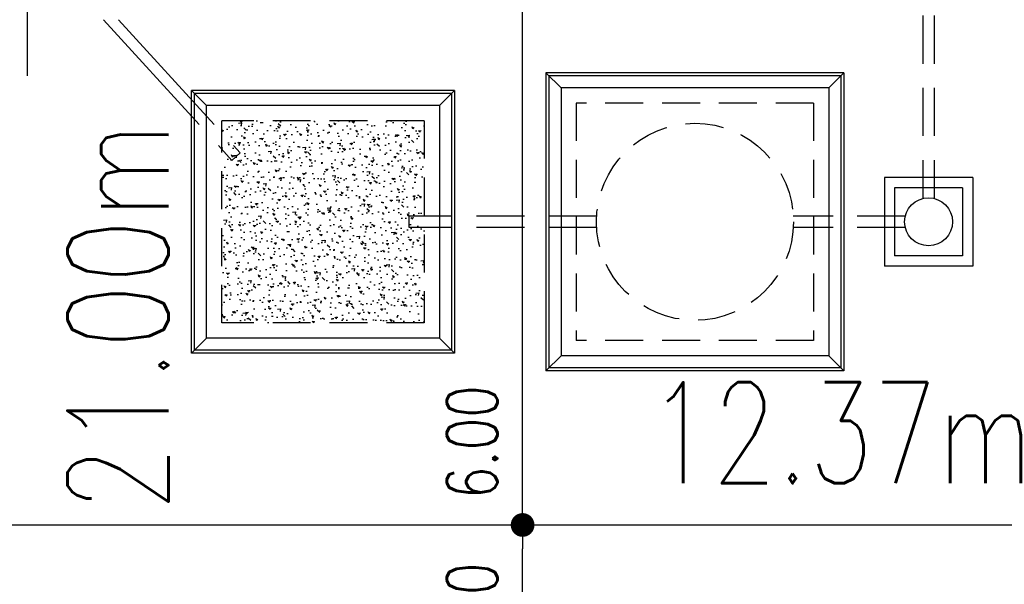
# Model space of a CAD drawing. Header units: millimetres. Extents: x 301 to 1479, y 491 to 1341.
# Tile 243 of 256: x 480 to 490, y 649 to 655. Entities that reach past the tile are written whole.
import ezdxf

# ---------------------------------------------------------------- set-up
doc = ezdxf.new("R2010")
doc.units = ezdxf.units.MM
doc.header["$LTSCALE"] = 1.5
doc.header["$MEASUREMENT"] = 0
for name, pattern in [('HIDDEN', [0.375, 0.25, -0.125]), ('HIDDEN2', [4.7625, 3.175, -1.5875]), ('PHANTOM2', [1.25, 0.625, -0.125, 0.125, -0.125, 0.125, -0.125])]:
    doc.linetypes.add(name, pattern=pattern)
for name, color, linetype in [('AP&SA', 254, 'HIDDEN'), ('Blk', 7, 'Continuous'), ('boundary', 3, 'Continuous'), ('Boundary Wall', 64, 'Continuous'), ('DIM', 6, 'Continuous'), ('Hatch Aggregate', 252, 'Continuous'), ('Kerb', 251, 'Continuous'), ('P. Septic tank', 2, 'Continuous'), ('P. Sewr Manhole', 49, 'Continuous'), ('PVC Pipe 110', 69, 'Continuous'), ('PVC Sewer Pipe 110', 24, 'Continuous'), ('TEXT', 7, 'Continuous')]:
    doc.layers.add(name, color=color, linetype=linetype)
doc.styles.add('RS1', font='romans.shx', dxfattribs={"width": 0.75, "height": 0.5})
doc.styles.add('RS2', font='romans.shx', dxfattribs={"width": 0.75, "height": 1})
doc.dimstyles.new('Souillac5', dxfattribs={"dimscale": 0.5, "dimtxt": 0.5, "dimasz": 0.47, "dimexe": 0, "dimexo": 1, "dimgap": 0.5, "dimtad": 1, "dimzin": 0, "dimdsep": 46, "dimtxsty": 'RS1', "dimblk": 'DOT', "dimcen": 3, "dimse1": 1, "dimse2": 1, "dimclrd": 6, "dimclre": 6, "dimclrt": 7, "dimaunit": 1, "dimadec": 0, "dimazin": 0, "dimtfac": 1, "dimtofl": 0, "dimtmove": 1, "dimatfit": 3, "dimfxl": 1, "dimtolj": 1, "dimtzin": 0, "dimlwe": -1, "dimarcsym": 0})

# ---------------------------------------------------------------- blocks, each defined once
blk = doc.blocks.new('SSSU-D2')
at = {"layer": 'Hatch Aggregate'}
h = blk.add_hatch(dxfattribs=at)
h.set_pattern_fill('AR-CONC', color=256, scale=0.03, angle=90)
h.set_pattern_definition([(140, (33566.527, -774235.52378), (0.018825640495, 0.21517805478), [0.0225, -0.2475]), (85, (33566.527, -774235.52378), (-0.22565764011, -0.041625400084), [0.018, -0.198]), (190.45144446, (33566.52857, -774235.50584), (-0.20683199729, 0.17355265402), [0.0191220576, -0.2103426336]), (136.1842, (33566.467, -774235.52378), (0.04965578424, 0.3201723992), [0.03375, -0.37125]), (186.63563549, (33566.47114, -774235.4971), (-0.29223558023, 0.2803985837), [0.0286831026, -0.315514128]), (81.18416399, (33566.467, -774235.52378), (-0.29223558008, 0.28039858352), [0.027, -0.2970000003]), (111, (33566.482, -774235.49378), (0.1207856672, 0.179072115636), [0.0225, -0.2475]), (56, (33566.482, -774235.49378), (-0.217545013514, 0.072994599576), [0.018, -0.198]), (161.45144474, (33566.49207, -774235.47885), (-0.09675934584, 0.25206671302), [0.019122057, -0.2103426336]), (127.5, (33566.527, -774235.523775), (-0.0998681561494, 0.003647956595), [0, -0.1956, 0, -0.201, 0, -0.19875]), (97.5, (33566.527, -774235.52378), (-0.118323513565, 0.078920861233), [0, -0.1146, 0, -0.1911, 0, -0.07575]), (57.5, (33566.527, -774235.590675), (0.00676646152, 0.160146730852), [0, -0.075, 0, -0.234, 0, -0.3105]), (47.5, (33566.527, -774235.62068), (-0.0300314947, 0.174955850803), [0, -0.0975, 0, -0.1554, 0, -0.2205])])
h.paths.add_polyline_path([(-4.45, -11.8), (-2.445, -11.8), (-2.445, -9.8), (-4.45, -9.8)])
at = {"layer": 'AP&SA', "linetype": 'HIDDEN'}
for p, q in [((1.41, -9.625), (-0.94, -9.625)), ((-0.94, -9.625), (-0.94, -11.975)), ((1.41, -9.625), (1.41, -11.975)), ((-4.45, -11.8), (-4.45, -9.8)), ((-2.445, -9.8), (-4.45, -9.8)), ((-2.445, -9.8), (-2.445, -11.8)), ((-2.445, -11.8), (-4.45, -11.8)), ((1.41, -11.975), (-0.94, -11.975))]:
    blk.add_line(p, q, dxfattribs=at)
at = {"layer": 'Boundary Wall', "linetype": 'ByBlock'}
blk.add_line((-6.375, -7.8), (-6.375, -9.355), dxfattribs=at)
at = {"layer": 'Kerb'}
for p, q in [((-1.24, -9.325), (-1.24, -12.275)), ((1.71, -9.325), (-1.24, -9.325)), ((-1.24, -9.325), (-1.09, -9.475)), ((-1.21, -9.355), (-1.21, -12.245)), ((1.68, -9.355), (-1.21, -9.355)), ((1.71, -9.325), (1.56, -9.475)), ((1.68, -9.355), (1.68, -12.245)), ((1.71, -9.325), (1.71, -12.275)), ((-4.75, -12.1), (-4.75, -9.5)), ((-2.145, -9.5), (-4.75, -9.5)), ((-4.6, -9.65), (-4.75, -9.5)), ((-4.72, -12.07), (-4.72, -9.53)), ((-2.175, -9.53), (-4.72, -9.53)), ((-2.295, -9.65), (-2.145, -9.5)), ((-2.175, -9.53), (-2.175, -12.07)), ((-2.145, -9.5), (-2.145, -12.1)), ((1.56, -9.475), (-1.09, -9.475)), ((-1.09, -9.475), (-1.09, -12.125)), ((1.56, -9.475), (1.56, -12.125)), ((-4.6, -11.95), (-4.6, -9.65)), ((-2.295, -9.65), (-4.6, -9.65)), ((-2.295, -9.65), (-2.295, -11.95)), ((2.11, -10.3625), (2.11, -11.2375)), ((2.985, -10.3625), (2.11, -10.3625)), ((2.985, -10.3625), (2.985, -11.2375)), ((2.21, -10.4625), (2.21, -11.1375)), ((2.885, -10.4625), (2.21, -10.4625)), ((2.885, -10.4625), (2.885, -11.1375)), ((2.885, -11.1375), (2.21, -11.1375)), ((2.985, -11.2375), (2.11, -11.2375)), ((-4.6, -11.95), (-4.75, -12.1)), ((-2.295, -11.95), (-4.6, -11.95)), ((-2.295, -11.95), (-2.145, -12.1)), ((-2.175, -12.07), (-4.72, -12.07)), ((-2.145, -12.1), (-4.75, -12.1)), ((-1.24, -12.275), (-1.09, -12.125)), ((1.56, -12.125), (-1.09, -12.125)), ((1.71, -12.275), (1.56, -12.125)), ((1.71, -12.275), (-1.24, -12.275)), ((1.68, -12.245), (-1.21, -12.245))]:
    blk.add_line(p, q, dxfattribs=at)
at = {"layer": 'P. Septic tank', "linetype": 'HIDDEN'}
blk.add_circle((0.235, -10.8), 0.975, dxfattribs=at)
at = {"layer": 'P. Sewr Manhole'}
blk.add_circle((2.5475, -10.8), 0.2375, dxfattribs=at)
at = {"layer": 'PVC Pipe 110', "linetype": 'PHANTOM2', "ltscale": 1.5}
for p, q in [((-5.6218, -8.8), (-4.3488, -10.1922)), ((-5.4727, -8.8), (-4.2676, -10.118))]:
    blk.add_line(p, q, dxfattribs=at)
at = {"layer": 'PVC Pipe 110', "linetype": 'PHANTOM2', "ltscale": 2}
blk.add_line((-4.3488, -10.1922), (-4.2676, -10.118), dxfattribs=at)
at = {"layer": 'PVC Sewer Pipe 110', "linetype": 'HIDDEN2', "ltscale": 0.1}
for p, q in [((2.4925, -7.331), (2.4925, -10.569)), ((2.6025, -7.331), (2.6025, -10.569)), ((-0.7385, -10.745), (-2.595, -10.745)), ((2.3164, -10.745), (1.2084, -10.745)), ((-0.7385, -10.855), (-2.595, -10.855)), ((2.3164, -10.855), (1.2084, -10.855))]:
    blk.add_line(p, q, dxfattribs=at)
at = {"layer": 'PVC Sewer Pipe 110', "linetype": 'HIDDEN2'}
blk.add_line((-2.595, -10.855), (-2.595, -10.745), dxfattribs=at)
blk = doc.blocks.new('_DOT')
at = {"color": 0, "linetype": 'ByBlock'}
blk.add_line((-0.5, 0), (-1, 0), dxfattribs=at)
at = {"color": 0, "linetype": 'ByBlock', "const_width": 0.5}
blk.add_lwpolyline([(-0.25, 0, 1), (0.25, 0, 1)], format="xyb", close=True, dxfattribs=at)
blk = doc.blocks.new('*D170')
at = {"layer": 'DEFPOINTS', "color": 0, "transparency": 16777216}
for p in [(484.8664, 649.769), (484.8664, 649.769), (484.8664, 643.769)]:
    blk.add_point(p, dxfattribs=at)
at = {"layer": 'DIM', "color": 6, "lineweight": -2, "transparency": 16777216}
blk.add_line((484.8664, 644.004), (484.8664, 649.534), dxfattribs=at)
at = {"layer": 'DIM', "color": 6, "lineweight": -2, "transparency": 16777216, "xscale": 0.235, "yscale": 0.235, "zscale": 0.235}
for p, rotation in [((484.8664, 649.769), 90), ((484.8664, 643.769), 270)]:
    blk.add_blockref('_DOT', p, dxfattribs=dict(at, rotation=rotation))
at = {"layer": 'DIM', "color": 7, "transparency": 16777216, "insert": (484.3664, 648.8355), "char_height": 0.5, "attachment_point": 5, "rotation": 90, "style": 'RS1'}
blk.add_mtext('\\A1;6.00', dxfattribs=at)
blk = doc.blocks.new('*D208')
at = {"layer": 'DEFPOINTS', "color": 0, "transparency": 16777216}
for p in [(484.8664, 655.769), (484.8664, 655.769), (484.8664, 649.769)]:
    blk.add_point(p, dxfattribs=at)
at = {"layer": 'DIM', "color": 6, "lineweight": -2, "transparency": 16777216}
blk.add_line((484.8664, 650.004), (484.8664, 655.534), dxfattribs=at)
at = {"layer": 'DIM', "color": 6, "lineweight": -2, "transparency": 16777216, "xscale": 0.235, "yscale": 0.235, "zscale": 0.235}
for p, rotation in [((484.8664, 655.769), 90), ((484.8664, 649.769), 270)]:
    blk.add_blockref('_DOT', p, dxfattribs=dict(at, rotation=rotation))
at = {"layer": 'DIM', "color": 7, "transparency": 16777216, "insert": (484.3664, 650.5888), "char_height": 0.5, "attachment_point": 5, "rotation": 90, "style": 'RS1'}
blk.add_mtext('\\A1;6.00', dxfattribs=at)

msp = doc.modelspace()

# ---------------------------------------------------------------- linework, layer by layer
at = {"layer": 'boundary'}
msp.add_line((349.8876, 649.769), (492.2584, 649.769), dxfattribs=at)

# ---------------------------------------------------------------- block references
at = {"layer": 'Blk'}
msp.add_blockref('SSSU-D2', (486.3376, 663.569), dxfattribs=at)

# ---------------------------------------------------------------- texts
at = {"layer": 'TEXT', "style": 'RS2', "width": 0.75}
for s, rotation, p in [('21.00m', 89.94887, (481.3591, 649.9024)), ('12.37m', 0.01044, (486.1053, 650.1818))]:
    msp.add_text(s, height=1, rotation=rotation, dxfattribs=at).set_placement(p)

# ---------------------------------------------------------------- dimensions: what is measured, and where the dimension line sits
at = {"layer": 'DIM'}
for base, p1, p2, angle, picture, middle in [((484.8664, 655.769), (484.8664, 649.769), (484.8664, 655.769), 90, '*D208', (484.3664, 650.5888)), ((484.8664, 649.769), (484.8664, 643.769), (484.8664, 649.769), 270, '*D170', (484.3664, 648.8355))]:
    dim = msp.add_linear_dim(base=base, p1=p1, p2=p2, angle=angle, dimstyle='Souillac5', override={"dimtmove": 2}, dxfattribs=at)
    dim.commit()
    dim.dimension.update_dxf_attribs({"geometry": picture, "text_midpoint": middle, "dimtype": 160})

doc.saveas('drawing.dxf')
